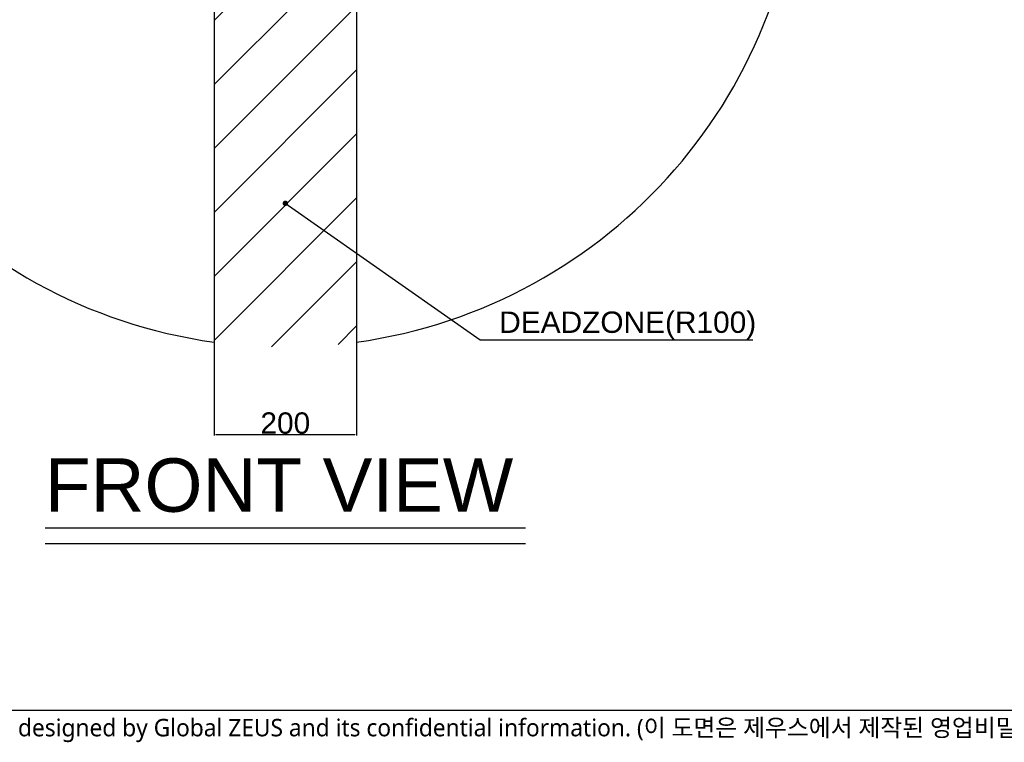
# Model space of a CAD drawing. Header units: millimetres. Extents: x 28 to 5852, y 59 to 4130.
# Tile 2 of 30: x 1324 to 2707, y 95 to 1109. Entities that reach past the tile are written whole.
import ezdxf

# ---------------------------------------------------------------- set-up
doc = ezdxf.new("R2010")
doc.units = ezdxf.units.MM
doc.linetypes.add('ACAD_ISO02W100', pattern=[15, 12, -3])
doc.linetypes.add('HIDDEN', pattern=[0.2, 0.1, -0.1])
doc.layers.add('DEFAULT_2', color=2, linetype='HIDDEN')
doc.styles.get("Standard").update_dxf_attribs({"font": 'arial.ttf'})
doc.styles.add('TEXTSTYLE_3', font='malgun.ttf')
doc.dimstyles.new('ISO-25', dxfattribs={"dimtxt": 2.5, "dimasz": 2.5, "dimexe": 1.25, "dimexo": 0.625, "dimtad": 1, "dimtxsty": 'Standard', "dimcen": 2.5, "dimadec": 0, "dimazin": 0, "dimtfac": 1, "dimtmove": 0, "dimatfit": 3, "dimfxl": 1, "dimarcsym": 0})

# ---------------------------------------------------------------- blocks, each defined once
blk = doc.blocks.new('*D60')
at = {"color": 0, "lineweight": -2, "ltscale": 1000, "transparency": 16777216}
for p, q in [((1597.5, 656), (1597.5, 525.6)), ((1797.5, 656), (1797.5, 525.6)), ((1600, 526.8), (1795, 526.8))]:
    blk.add_line(p, q, dxfattribs=at)
at = {"color": 0, "ltscale": 1000, "transparency": 16777216}
for points in [[(1600, 527.3), (1600, 526.4), (1597.5, 526.8)], [(1795, 527.3), (1795, 526.4), (1797.5, 526.8)]]:
    blk.add_solid(points, dxfattribs=at)
at = {"layer": 'Defpoints', "color": 0, "ltscale": 1000, "transparency": 16777216}
for p in [(1597.5, 656.6), (1797.5, 656.6), (1797.5, 526.8)]:
    blk.add_point(p, dxfattribs=at)
at = {"color": 0, "ltscale": 1000, "transparency": 16777216, "insert": (1697.5, 542.8), "char_height": 2.5, "attachment_point": 5}
blk.add_mtext('{\\H12x;200}', dxfattribs=at)

msp = doc.modelspace()

# ---------------------------------------------------------------- hatches: boundary and pattern name
at = {"ltscale": 1000, "true_color": 0xed4b40}
h = msp.add_hatch(dxfattribs=at)
h.set_pattern_fill('ANSI31', color=13, scale=20)
h.set_pattern_definition([(45, (-9777.99, -2454.59), (-44.90128, 44.90128), [])])
edge = h.paths.add_edge_path()
edge.add_arc((1697.5, 1374.693), 725, 82.071858, 97.928142)
edge.add_line((1597.5, 2092.764), (1597.5, 656.623))
edge.add_arc((1697.5, 1374.693), 725, 262.071858, 277.928142)
edge.add_line((1797.5, 656.623), (1797.5, 2092.764))

# ---------------------------------------------------------------- linework, layer by layer
at = {"ltscale": 1000}
for p, q in [((1597.5, 2092.764), (1597.5, 656.623)), ((1797.5, 2092.764), (1797.5, 656.623))]:
    msp.add_line(p, q, dxfattribs=at)
at = {"color": 0, "linetype": 'ACAD_ISO02W100', "ltscale": 1000}
for p, q in [((1360, 395.725), (2035, 395.725)), ((1360, 373.875), (2035, 373.875))]:
    msp.add_line(p, q, dxfattribs=at)
at = {"color": 7}
msp.add_line((70, 140), (5740, 140), dxfattribs=at)
at = {"ltscale": 1000}
for start, end in [(97.928142, 262.071858), (277.928142, 82.071858)]:
    msp.add_arc((1697.5, 1374.693), 725, start, end, dxfattribs=at)

# ---------------------------------------------------------------- texts
at = {"color": 0}
msp.add_text('FRONT VIEW', height=75, dxfattribs=at).set_placement((1360, 418.454))
at = {"color": 1, "ltscale": 1000, "insert": (1997.992, 660.585), "char_height": 30, "attachment_point": 7}
msp.add_mtext('DEADZONE(R100)', dxfattribs=at)
at = {"layer": 'DEFAULT_2', "color": 2, "linetype": 'HIDDEN', "insert": (362.345, 127.704), "char_height": 24.5, "width": 3363.08433, "attachment_point": 1, "line_spacing_factor": 0.9, "style": 'TEXTSTYLE_3'}
msp.add_mtext('Any unauthorized use of this drawing will be penalized since it’s designed by Global ZEUS and its confidential information. (이 도면은 제우스에서 제작된 영업비밀 이므로 무단 사용 시 법적인 처벌을 받을 수 있습니다.)', dxfattribs=at)

# ---------------------------------------------------------------- dimensions: what is measured, and where the dimension line sits
at = {"ltscale": 1000}
dim = msp.add_linear_dim(base=(1797.5, 526.841), p1=(1597.5, 656.623), p2=(1797.5, 656.623), text='{\\H12x;200}', dimstyle='ISO-25', dxfattribs=at)
dim.commit()
dim.dimension.update_dxf_attribs({"geometry": '*D60', "text_midpoint": (1697.5, 542.783)})

# ---------------------------------------------------------------- leaders
at = {"color": 1, "ltscale": 1000, "annotation_type": 0, "has_hookline": 1, "hookline_direction": 0, "text_width": 356.214}
msp.add_leader([(1697.5, 851.513), (1971.026, 659.96), (1997.367, 659.96)], dimstyle='ISO-25', override={"dimasz": 30, "dimgap": 0.625, "dimtad": 1, "dimldrblk": 'DotSmall'}, dxfattribs=at)

doc.saveas('drawing.dxf')
